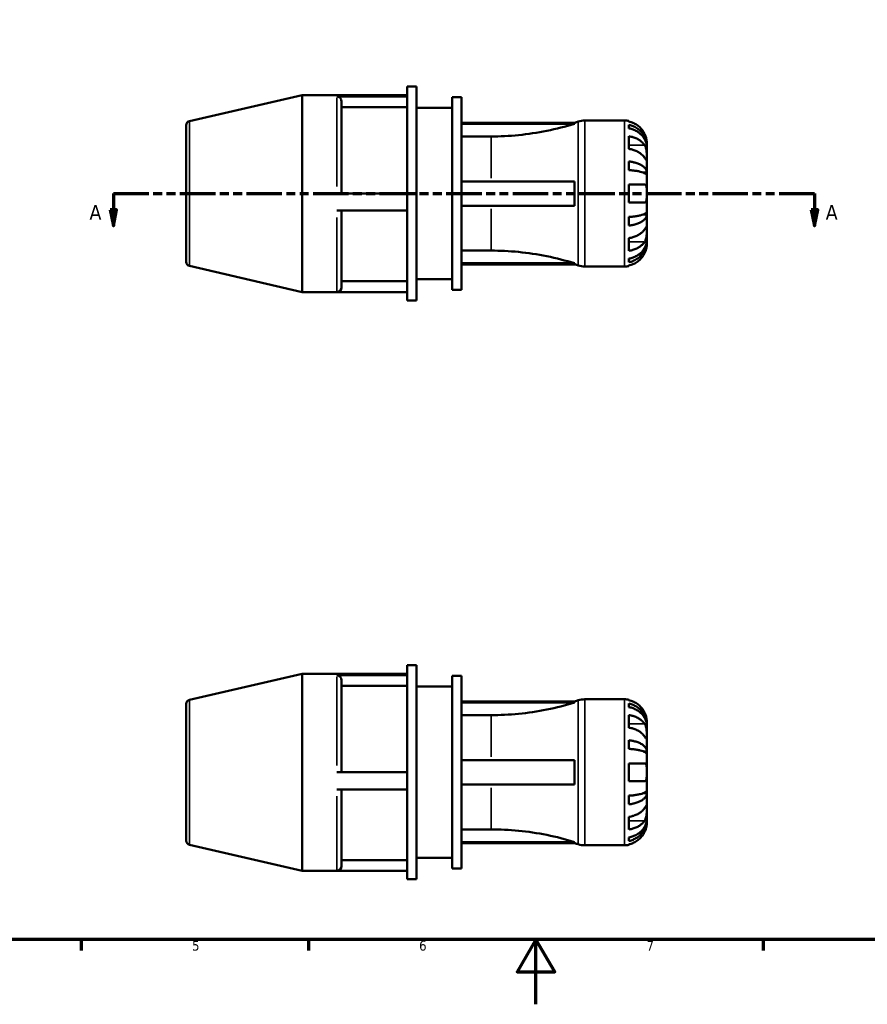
# Model space of a CAD drawing. Header units: millimetres. Extents: x 0 to 906, y 0 to 594.
# Tile 2 of 5: x 261 to 523, y 0 to 304. Entities that reach past the tile are written whole.
import ezdxf

# ---------------------------------------------------------------- set-up
doc = ezdxf.new("R2010")
doc.units = ezdxf.units.MM
doc.linetypes.add('DOUBLE_DASH_CHAIN', pattern=[1.2403, 0.6614, -0.0827, 0.1654, -0.0827, 0.1654, -0.0827])
for name, color, linetype, lineweight in [('Border (ANSI)', 7, 'Continuous', 70), ('Section Line (ANSI)', 7, 'DOUBLE_DASH_CHAIN', 70), ('Visible (ANSI)', 7, 'Continuous', 50), ('Visible Narrow (ANSI)', 7, 'Continuous', 35)]:
    doc.layers.add(name, color=color, linetype=linetype, lineweight=lineweight)
doc.styles.add('Label Text (ANSI)', font='tahoma.ttf')
doc.styles.add('Note Text (ANSI)', font='tahoma.ttf')

# ---------------------------------------------------------------- blocks, each defined once
blk = doc.blocks.new('Borders Default Border')
at = {"layer": 'Border (ANSI)'}
for p, q in [((280.33, 20), (280.33, 16.55)), ((350.42, 20), (350.42, 16.55)), ((490.58, 20), (490.58, 16.55))]:
    blk.add_line(p, q, dxfattribs=at)
at = {"layer": 'Border (ANSI)', "flags": 128}
for points in [[(20, 20), (20, 574), (821, 574), (821, 20), (20, 20)], [(420.5, 0), (420.5, 20), (414.73, 10), (426.27, 10), (420.5, 20)]]:
    blk.add_lwpolyline(points, dxfattribs=at)
at = {"layer": 'Border (ANSI)', "color": 230, "true_color": 0xff0080, "char_height": 3.05, "attachment_point": 7, "style": 'Note Text (ANSI)'}
for s, insert in [('5', (314.48, 16.49)), ('6', (384.49, 16.49)), ('7', (454.6, 16.55))]:
    blk.add_mtext(s, dxfattribs=dict(at, insert=insert))
blk = doc.blocks.new('2dTransSection0')
at = {"layer": 'Section Line (ANSI)', "linetype": 'DOUBLE_DASH_CHAIN', "ltscale": 16.546816}
blk.add_line((290.21, 249.93), (506.36, 249.93), dxfattribs=at)
at = {"layer": 'Section Line (ANSI)', "linetype": 'Continuous'}
for p, q in [((290.21, 249.93), (301.13, 249.93)), ((290.21, 249.93), (290.21, 244.93)), ((495.44, 249.93), (506.36, 249.93)), ((506.36, 249.93), (506.36, 244.93)), ((289.21, 244.93), (290.21, 239.93)), ((291.21, 244.93), (289.21, 244.93)), ((290.21, 244.93), (290.21, 239.93)), ((290.21, 239.93), (291.21, 244.93)), ((505.36, 244.93), (506.36, 239.93)), ((507.36, 244.93), (505.36, 244.93)), ((506.36, 244.93), (506.36, 239.93)), ((506.36, 239.93), (507.36, 244.93))]:
    blk.add_line(p, q, dxfattribs=at)
at = {"layer": 'Section Line (ANSI)', "linetype": 'Continuous', "flags": 128}
for points in [[(289.21, 244.93), (290.21, 239.93), (291.21, 244.93), (289.21, 244.93)], [(505.36, 244.93), (506.36, 239.93), (507.36, 244.93), (505.36, 244.93)]]:
    blk.add_lwpolyline(points, dxfattribs=at)
at = {"layer": 'Section Line (ANSI)'}
for points in [[(289.21, 244.93), (290.21, 239.93), (291.21, 244.93), (289.21, 244.93)], [(505.36, 244.93), (506.36, 239.93), (507.36, 244.93), (505.36, 244.93)]]:
    blk.add_solid(points, dxfattribs=at)
at = {"layer": 'Section Line (ANSI)', "char_height": 4.57, "attachment_point": 7, "style": 'Label Text (ANSI)'}
for insert in [(282.85, 241.86), (509.83, 241.86)]:
    blk.add_mtext('A', dxfattribs=dict(at, insert=insert))

msp = doc.modelspace()

# ---------------------------------------------------------------- linework, layer by layer
at = {"layer": 'Visible (ANSI)'}
for p, q in [((380.796, 216.9274), (380.796, 282.9274)), ((380.796, 282.9274), (383.6676, 282.9274)), ((383.6676, 216.9274), (383.6676, 282.9274)), ((313.6364, 272.246), (348.4676, 280.2874)), ((348.4676, 219.5674), (348.4676, 280.2874)), ((348.4676, 280.2874), (359.0903, 280.2874)), ((380.796, 280.2874), (359.0903, 280.2874)), ((359.0903, 279.8261), (380.796, 279.8261)), ((394.6676, 220.2274), (394.6676, 279.6274)), ((394.6676, 279.6274), (397.5392, 279.6274)), ((397.5392, 220.2274), (397.5392, 279.6274)), ((360.5103, 278.4277), (360.5103, 249.9274)), ((380.796, 276.5763), (360.5103, 276.5763)), ((383.6676, 276.3274), (394.6676, 276.3274)), ((312.6676, 228.8267), (312.6676, 271.028)), ((397.5392, 271.7674), (432.4343, 271.7674)), ((397.5392, 271.443), (432.4343, 271.443)), ((432.4343, 271.443), (432.4343, 271.7674)), ((435.5547, 272.4274), (447.7926, 272.4274)), ((449.1676, 272.2885), (449.1676, 272.1187)), ((449.1676, 271.0949), (449.1676, 269.9918)), ((406.6676, 267.5324), (397.5392, 267.5324)), ((449.1676, 267.5636), (449.1676, 263.6745)), ((454.6676, 264.5469), (454.6534, 264.5469)), ((454.6676, 264.5469), (454.6676, 265.5524)), ((454.6676, 264.1643), (454.6676, 264.5469)), ((454.6676, 260.9759), (454.6676, 264.1643)), ((449.1676, 259.7984), (449.1676, 257.1352)), ((454.6676, 256.3657), (454.6676, 260.9759)), ((454.6676, 256.3657), (453.6044, 256.3657)), ((454.6676, 255.4418), (454.6676, 256.3657)), ((454.6676, 249.9274), (454.6676, 255.4418)), ((397.5392, 253.6774), (432.4343, 253.6774)), ((432.4343, 246.1774), (432.4343, 253.6774)), ((449.1676, 252.6774), (449.1676, 247.1774)), ((380.796, 249.9274), (359.0903, 249.9274)), ((454.6676, 244.4129), (454.6676, 249.9274)), ((397.5392, 246.1774), (432.4343, 246.1774)), ((359.0903, 244.6554), (380.796, 244.6554)), ((360.5103, 244.6554), (360.5103, 220.9874)), ((454.6676, 243.4891), (453.6044, 243.4891)), ((454.6676, 243.4891), (454.6676, 244.4129)), ((454.6676, 238.8788), (454.6676, 243.4891)), ((449.1676, 242.7195), (449.1676, 240.0564)), ((454.6676, 235.6905), (454.6676, 238.8788)), ((449.1676, 236.1803), (449.1676, 232.2912)), ((454.6676, 235.3078), (454.6534, 235.3078)), ((454.6676, 235.3078), (454.6676, 235.6905)), ((454.6676, 234.3024), (454.6676, 235.3078)), ((397.5392, 232.3223), (406.6676, 232.3223)), ((397.5392, 228.4117), (432.4343, 228.4117)), ((397.5392, 228.0874), (432.4343, 228.0874)), ((432.4343, 228.0874), (432.4343, 228.4117)), ((449.1676, 229.8629), (449.1676, 228.7598)), ((449.1676, 227.736), (449.1676, 227.5663)), ((313.6364, 227.6088), (348.4676, 219.5674)), ((435.5547, 227.4274), (447.7926, 227.4274)), ((380.796, 222.8674), (360.5103, 222.8674)), ((383.6676, 223.5274), (394.6676, 223.5274)), ((348.4676, 219.5674), (359.0903, 219.5674)), ((380.796, 219.5674), (359.0903, 219.5674)), ((394.6676, 220.2274), (397.5392, 220.2274)), ((380.796, 216.9274), (383.6676, 216.9274)), ((380.796, 38.5288), (380.796, 104.5288)), ((380.796, 104.5288), (383.6676, 104.5288)), ((383.6676, 38.5288), (383.6676, 104.5288)), ((313.6364, 93.8474), (348.4676, 101.8888)), ((348.4676, 41.1688), (348.4676, 101.8888)), ((348.4676, 101.8888), (359.0903, 101.8888)), ((380.796, 101.8888), (359.0903, 101.8888)), ((359.0903, 101.4276), (380.796, 101.4276)), ((394.6676, 41.8288), (394.6676, 101.2288)), ((394.6676, 101.2288), (397.5392, 101.2288)), ((397.5392, 41.8288), (397.5392, 101.2288)), ((360.5103, 100.0291), (360.5103, 71.5288)), ((380.796, 98.1777), (360.5103, 98.1777)), ((383.6676, 97.9288), (394.6676, 97.9288)), ((312.6676, 50.4282), (312.6676, 92.6294)), ((397.5392, 93.3688), (432.4343, 93.3688)), ((397.5392, 93.0444), (432.4343, 93.0444)), ((432.4343, 93.0444), (432.4343, 93.3688)), ((435.5547, 94.0288), (447.7926, 94.0288)), ((449.1676, 93.8899), (449.1676, 93.7201)), ((449.1676, 92.6963), (449.1676, 91.5932)), ((406.6676, 89.1338), (397.5392, 89.1338)), ((449.1676, 89.165), (449.1676, 85.2759)), ((454.6676, 86.1484), (454.6534, 86.1484)), ((454.6676, 86.1484), (454.6676, 87.1538)), ((454.6676, 85.7657), (454.6676, 86.1484)), ((454.6676, 82.5773), (454.6676, 85.7657)), ((454.6676, 77.9671), (454.6676, 82.5773)), ((449.1676, 81.3998), (449.1676, 78.7366)), ((454.6676, 77.9671), (453.6044, 77.9671)), ((454.6676, 77.0432), (454.6676, 77.9671)), ((454.6676, 71.5288), (454.6676, 77.0432)), ((397.5392, 75.2788), (432.4343, 75.2788)), ((432.4343, 67.7788), (432.4343, 75.2788)), ((449.1676, 74.2788), (449.1676, 68.7788)), ((380.796, 71.5288), (359.0903, 71.5288)), ((454.6676, 66.0144), (454.6676, 71.5288)), ((397.5392, 67.7788), (432.4343, 67.7788)), ((359.0903, 66.2568), (380.796, 66.2568)), ((360.5103, 66.2568), (360.5103, 42.5888)), ((449.1676, 64.3209), (449.1676, 61.6578)), ((454.6676, 65.0905), (453.6044, 65.0905)), ((454.6676, 65.0905), (454.6676, 66.0144)), ((454.6676, 60.4802), (454.6676, 65.0905)), ((449.1676, 57.7817), (449.1676, 53.8926)), ((454.6676, 57.2919), (454.6676, 60.4802)), ((454.6676, 56.9092), (454.6534, 56.9092)), ((454.6676, 56.9092), (454.6676, 57.2919)), ((454.6676, 55.9038), (454.6676, 56.9092)), ((397.5392, 53.9237), (406.6676, 53.9237)), ((313.6364, 49.2102), (348.4676, 41.1688)), ((397.5392, 50.0131), (432.4343, 50.0131)), ((397.5392, 49.6888), (432.4343, 49.6888)), ((432.4343, 49.6888), (432.4343, 50.0131)), ((435.5547, 49.0288), (447.7926, 49.0288)), ((449.1676, 51.4643), (449.1676, 50.3612)), ((449.1676, 49.3374), (449.1676, 49.1677)), ((380.796, 44.4688), (360.5103, 44.4688)), ((383.6676, 45.1288), (394.6676, 45.1288)), ((348.4676, 41.1688), (359.0903, 41.1688)), ((380.796, 41.1688), (359.0903, 41.1688)), ((394.6676, 41.8288), (397.5392, 41.8288)), ((380.796, 38.5288), (383.6676, 38.5288))]:
    msp.add_line(p, q, dxfattribs=at)
for centre, radius, start, end in [((313.9176, 271.028), 1.25, 103, 180), ((406.6676, 356.2958), 88.3684, 286.952748, 287.708603), ((435.5547, 265.8274), 6.6, 90, 107.708603), ((447.7926, 265.5524), 6.875, 78.463041, 90), ((313.9176, 228.8267), 1.25, 180, 257), ((406.6676, 143.559), 88.3684, 72.291397, 73.047252), ((435.5547, 234.0274), 6.6, 252.291397, 270), ((447.7926, 234.3024), 6.875, 270, 281.536959), ((359.0903, 220.9874), 1.42, 270, 0), ((313.9176, 92.6294), 1.25, 103, 180), ((406.6676, 177.8972), 88.3684, 286.952748, 287.708603), ((435.5547, 87.4288), 6.6, 90, 107.708603), ((447.7926, 87.1538), 6.875, 78.463041, 90), ((313.9176, 50.4282), 1.25, 180, 257), ((406.6676, -34.8396), 88.3684, 72.291397, 73.047252), ((435.5547, 55.6288), 6.6, 252.291397, 270), ((447.7926, 55.9038), 6.875, 270, 281.536959), ((359.0903, 42.5888), 1.42, 270, 0)]:
    msp.add_arc(centre, radius, start, end, dxfattribs=at)
for centre in [(359.0903, 278.4277), (359.0903, 100.0291)]:
    msp.add_ellipse(centre, major_axis=(1.42, 0), ratio=0.98480775, start_param=0, end_param=1.57079633, dxfattribs=at)
for points, knots in [([(432.4343, 271.443), (432.4258, 271.4404), (432.4173, 271.4377), (429.6337, 270.5774), (426.7577, 269.8407), (420.9468, 268.6672), (418.0106, 268.2302), (412.2304, 267.6628), (409.3863, 267.5324), (406.6676, 267.5324)], [23.7436775, 23.7436775, 23.7436775, 23.7436775, 23.74618327, 23.74618327, 24.56179531, 24.56179531, 25.37740736, 25.37740736, 26.1930194, 26.1930194, 26.1930194, 26.1930194]), ([(454.0003, 268.3024), (453.8604, 268.5995), (453.6922, 268.9006), (453.2442, 269.5752), (452.945, 269.9359), (452.3441, 270.5397), (451.9873, 270.8389), (451.2187, 271.355), (450.8068, 271.5719), (450.0352, 271.8928), (449.6066, 272.0284), (449.1676, 272.1187)], [3.379862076, 3.379862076, 3.379862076, 3.379862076, 3.474437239, 3.474437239, 3.602650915, 3.602650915, 3.730018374, 3.730018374, 3.857385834, 3.857385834, 3.980705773, 3.980705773, 3.980705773, 3.980705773]), ([(449.1676, 271.0949), (449.6085, 271.0076), (450.0391, 270.8761), (450.8123, 270.5656), (451.2243, 270.3561), (451.9933, 269.8577), (452.3503, 269.5688), (452.9506, 268.9865), (453.2491, 268.6395), (453.7637, 267.8921), (453.9798, 267.4919), (454.3054, 266.7292), (454.4446, 266.2964), (454.6257, 265.4119), (454.6676, 264.9604), (454.6676, 264.5469)], [0.130431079, 0.130431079, 0.130431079, 0.130431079, 0.254250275, 0.254250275, 0.381556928, 0.381556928, 0.508863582, 0.508863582, 0.636482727, 0.636482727, 0.764101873, 0.764101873, 0.892211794, 0.892211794, 1.020321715, 1.020321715, 1.020321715, 1.020321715]), ([(454.6676, 264.1643), (454.6676, 264.5322), (454.6257, 264.9341), (454.4446, 265.7212), (454.3054, 266.1064), (453.9798, 266.7852), (453.7637, 267.1414), (453.2491, 267.8065), (452.9506, 268.1154), (452.3503, 268.6336), (451.9933, 268.8907), (451.2243, 269.3343), (450.8123, 269.5207), (450.0391, 269.7971), (449.6085, 269.9141), (449.1676, 269.9918)], [3.066309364, 3.066309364, 3.066309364, 3.066309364, 3.194419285, 3.194419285, 3.322529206, 3.322529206, 3.450148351, 3.450148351, 3.577767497, 3.577767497, 3.70507415, 3.70507415, 3.832380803, 3.832380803, 3.956199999, 3.956199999, 3.956199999, 3.956199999]), ([(449.1676, 267.5636), (449.6066, 267.4997), (450.0352, 267.4038), (450.8068, 267.1769), (451.2187, 267.0235), (451.9873, 266.6586), (452.3441, 266.447), (452.945, 266.0201), (453.2442, 265.765), (453.6922, 265.288), (453.8604, 265.0751), (454.0003, 264.865)], [0.130436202, 0.130436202, 0.130436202, 0.130436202, 0.253756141, 0.253756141, 0.381123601, 0.381123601, 0.508491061, 0.508491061, 0.636704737, 0.636704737, 0.7312799, 0.7312799, 0.7312799, 0.7312799]), ([(454.6676, 265.5524), (454.6676, 265.5524), (454.6678, 265.5779), (454.6662, 265.6832), (454.6642, 265.7669), (454.6467, 266.0443), (454.6246, 266.2692), (454.542, 266.7251), (454.4959, 266.9295), (454.3899, 267.3057), (454.3371, 267.4704), (454.215, 267.8084), (454.1456, 267.9805), (454.0471, 268.2016), (454.024, 268.2521), (454.0003, 268.3024)], [-1.90924489, -1.90924489, -1.90924489, -1.90924489, -1.844361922, -1.844361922, -1.773906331, -1.773906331, -1.667194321, -1.667194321, -1.592931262, -1.592931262, -1.537778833, -1.537778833, -1.481036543, -1.481036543, -1.464133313, -1.464133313, -1.464133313, -1.464133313]), ([(454.0003, 264.865), (454.0444, 264.7987), (454.0867, 264.7285), (454.2009, 264.5182), (454.2674, 264.3699), (454.387, 264.0437), (454.4388, 263.8666), (454.5414, 263.422), (454.5826, 263.1514), (454.6448, 262.5337), (454.6576, 262.1933), (454.669, 261.5384), (454.6676, 261.233), (454.6676, 260.9759)], [-0.443071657, -0.443071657, -0.443071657, -0.443071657, -0.411970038, -0.411970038, -0.354958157, -0.354958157, -0.295544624, -0.295544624, -0.212762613, -0.212762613, -0.109073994, -0.109073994, 0, 0, 0, 0]), ([(454.0003, 260.9759), (453.8604, 261.186), (453.6922, 261.3989), (453.2442, 261.8759), (452.945, 262.131), (452.3441, 262.558), (451.9873, 262.7695), (451.2187, 263.1344), (450.8068, 263.2878), (450.0352, 263.5147), (449.6066, 263.6106), (449.1676, 263.6745)], [3.379862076, 3.379862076, 3.379862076, 3.379862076, 3.474437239, 3.474437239, 3.602650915, 3.602650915, 3.730018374, 3.730018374, 3.857385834, 3.857385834, 3.980705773, 3.980705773, 3.980705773, 3.980705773]), ([(449.1676, 259.7984), (449.6085, 259.7526), (450.0391, 259.6836), (450.8123, 259.5209), (451.2243, 259.4111), (451.9933, 259.1498), (452.3503, 258.9983), (452.9506, 258.6931), (453.2491, 258.5111), (453.7637, 258.1194), (453.9798, 257.9095), (454.3054, 257.5097), (454.4446, 257.2828), (454.6257, 256.8191), (454.6676, 256.5824), (454.6676, 256.3657)], [0.130431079, 0.130431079, 0.130431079, 0.130431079, 0.254250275, 0.254250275, 0.381556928, 0.381556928, 0.508863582, 0.508863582, 0.636482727, 0.636482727, 0.764101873, 0.764101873, 0.892211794, 0.892211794, 1.020321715, 1.020321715, 1.020321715, 1.020321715]), ([(454.6676, 260.9759), (454.6676, 260.8352), (454.6677, 260.7101), (454.6666, 260.4885), (454.6652, 260.3952), (454.6534, 260.2265), (454.6396, 260.1747), (454.5811, 260.167), (454.5385, 260.206), (454.4332, 260.3388), (454.3811, 260.4117), (454.2604, 260.5867), (454.193, 260.6871), (454.0806, 260.8553), (454.0413, 260.9144), (454.0003, 260.9759)], [0, 0, 0, 0, 0.059721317, 0.059721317, 0.123531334, 0.123531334, 0.212973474, 0.212973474, 0.297474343, 0.297474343, 0.356478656, 0.356478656, 0.413755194, 0.413755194, 0.442639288, 0.442639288, 0.442639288, 0.442639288]), ([(454.6676, 255.4418), (454.6676, 255.5487), (454.6257, 255.6655), (454.4446, 255.8942), (454.3054, 256.0062), (453.9798, 256.2034), (453.7637, 256.3069), (453.2491, 256.5002), (452.9506, 256.59), (452.3503, 256.7405), (451.9933, 256.8153), (451.2243, 256.9442), (450.8123, 256.9983), (450.0391, 257.0786), (449.6085, 257.1126), (449.1676, 257.1352)], [3.066309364, 3.066309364, 3.066309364, 3.066309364, 3.194419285, 3.194419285, 3.322529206, 3.322529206, 3.450148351, 3.450148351, 3.577767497, 3.577767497, 3.70507415, 3.70507415, 3.832380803, 3.832380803, 3.956199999, 3.956199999, 3.956199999, 3.956199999]), ([(449.1676, 252.6774), (449.6066, 252.6774), (450.0352, 252.6774), (450.8068, 252.6774), (451.2187, 252.6774), (451.9873, 252.6774), (452.3441, 252.6774), (452.945, 252.6774), (453.2442, 252.6774), (453.6922, 252.6774), (453.8604, 252.6774), (454.0003, 252.6774)], [0.130436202, 0.130436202, 0.130436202, 0.130436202, 0.253756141, 0.253756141, 0.381123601, 0.381123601, 0.508491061, 0.508491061, 0.636704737, 0.636704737, 0.7312799, 0.7312799, 0.7312799, 0.7312799]), ([(454.0003, 252.6774), (454.0504, 252.6774), (454.098, 252.6712), (454.2118, 252.6391), (454.274, 252.6046), (454.3881, 252.4997), (454.4384, 252.4273), (454.5411, 252.2053), (454.5827, 252.0381), (454.6449, 251.5923), (454.6576, 251.3029), (454.669, 250.6502), (454.6676, 250.2904), (454.6676, 249.9274)], [-0.440325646, -0.440325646, -0.440325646, -0.440325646, -0.4055486, -0.4055486, -0.352381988, -0.352381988, -0.295104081, -0.295104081, -0.211907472, -0.211907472, -0.108920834, -0.108920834, 0, 0, 0, 0]), ([(454.6676, 249.9274), (454.6676, 249.7111), (454.6678, 249.4956), (454.6662, 249.057), (454.6642, 248.8371), (454.6467, 248.3183), (454.6246, 248.0428), (454.542, 247.6615), (454.4959, 247.5327), (454.3899, 247.3582), (454.3371, 247.3006), (454.215, 247.2163), (454.1456, 247.191), (454.0471, 247.1787), (454.024, 247.1774), (454.0003, 247.1774)], [-1.90924489, -1.90924489, -1.90924489, -1.90924489, -1.844361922, -1.844361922, -1.773906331, -1.773906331, -1.667194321, -1.667194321, -1.592931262, -1.592931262, -1.537778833, -1.537778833, -1.481036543, -1.481036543, -1.464133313, -1.464133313, -1.464133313, -1.464133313]), ([(454.0003, 247.1774), (453.8604, 247.1774), (453.6922, 247.1774), (453.2442, 247.1774), (452.945, 247.1774), (452.3441, 247.1774), (451.9873, 247.1774), (451.2187, 247.1774), (450.8068, 247.1774), (450.0352, 247.1774), (449.6066, 247.1774), (449.1676, 247.1774)], [3.379862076, 3.379862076, 3.379862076, 3.379862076, 3.474437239, 3.474437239, 3.602650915, 3.602650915, 3.730018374, 3.730018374, 3.857385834, 3.857385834, 3.980705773, 3.980705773, 3.980705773, 3.980705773]), ([(449.1676, 242.7195), (449.6085, 242.7421), (450.0391, 242.7761), (450.8123, 242.8564), (451.2243, 242.9106), (451.9933, 243.0395), (452.3503, 243.1142), (452.9506, 243.2648), (453.2491, 243.3545), (453.7637, 243.5478), (453.9798, 243.6513), (454.3054, 243.8486), (454.4446, 243.9605), (454.6257, 244.1892), (454.6676, 244.306), (454.6676, 244.4129)], [0.130431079, 0.130431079, 0.130431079, 0.130431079, 0.254250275, 0.254250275, 0.381556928, 0.381556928, 0.508863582, 0.508863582, 0.636482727, 0.636482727, 0.764101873, 0.764101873, 0.892211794, 0.892211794, 1.020321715, 1.020321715, 1.020321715, 1.020321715]), ([(454.6676, 243.4891), (454.6676, 243.2723), (454.6257, 243.0356), (454.4446, 242.572), (454.3054, 242.345), (453.9798, 241.9452), (453.7637, 241.7354), (453.2491, 241.3436), (452.9506, 241.1617), (452.3503, 240.8564), (451.9933, 240.705), (451.2243, 240.4437), (450.8123, 240.3339), (450.0391, 240.1711), (449.6085, 240.1022), (449.1676, 240.0564)], [3.066309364, 3.066309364, 3.066309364, 3.066309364, 3.194419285, 3.194419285, 3.322529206, 3.322529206, 3.450148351, 3.450148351, 3.577767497, 3.577767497, 3.70507415, 3.70507415, 3.832380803, 3.832380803, 3.956199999, 3.956199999, 3.956199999, 3.956199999]), ([(449.1676, 236.1803), (449.6066, 236.2441), (450.0352, 236.34), (450.8068, 236.5669), (451.2187, 236.7203), (451.9873, 237.0852), (452.3441, 237.2968), (452.945, 237.7238), (453.2442, 237.9788), (453.6922, 238.4558), (453.8604, 238.6687), (454.0003, 238.8788)], [0.130436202, 0.130436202, 0.130436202, 0.130436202, 0.253756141, 0.253756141, 0.381123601, 0.381123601, 0.508491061, 0.508491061, 0.636704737, 0.636704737, 0.7312799, 0.7312799, 0.7312799, 0.7312799]), ([(454.0003, 238.8788), (454.0444, 238.9451), (454.0867, 239.0086), (454.2009, 239.1794), (454.2674, 239.2783), (454.387, 239.4515), (454.4388, 239.5236), (454.5414, 239.6516), (454.5826, 239.6883), (454.6448, 239.6785), (454.6576, 239.6088), (454.669, 239.3393), (454.6676, 239.1359), (454.6676, 238.8788)], [-0.443071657, -0.443071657, -0.443071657, -0.443071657, -0.411970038, -0.411970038, -0.354958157, -0.354958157, -0.295544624, -0.295544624, -0.212762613, -0.212762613, -0.109073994, -0.109073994, 0, 0, 0, 0]), ([(454.6676, 238.8788), (454.6676, 238.7381), (454.6677, 238.5824), (454.6666, 238.2355), (454.6652, 238.0436), (454.6534, 237.562), (454.6396, 237.2673), (454.5811, 236.6909), (454.5385, 236.4149), (454.4332, 235.9676), (454.3811, 235.7925), (454.2604, 235.4683), (454.193, 235.3202), (454.0806, 235.1162), (454.0413, 235.0513), (454.0003, 234.9897)], [0, 0, 0, 0, 0.059721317, 0.059721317, 0.123531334, 0.123531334, 0.212973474, 0.212973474, 0.297474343, 0.297474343, 0.356478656, 0.356478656, 0.413755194, 0.413755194, 0.442639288, 0.442639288, 0.442639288, 0.442639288]), ([(449.1676, 229.8629), (449.6085, 229.9407), (450.0391, 230.0577), (450.8123, 230.3341), (451.2243, 230.5205), (451.9933, 230.964), (452.3503, 231.2212), (452.9506, 231.7393), (453.2491, 232.0482), (453.7637, 232.7133), (453.9798, 233.0695), (454.3054, 233.7483), (454.4446, 234.1335), (454.6257, 234.9207), (454.6676, 235.3225), (454.6676, 235.6905)], [0.130431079, 0.130431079, 0.130431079, 0.130431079, 0.254250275, 0.254250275, 0.381556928, 0.381556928, 0.508863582, 0.508863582, 0.636482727, 0.636482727, 0.764101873, 0.764101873, 0.892211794, 0.892211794, 1.020321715, 1.020321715, 1.020321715, 1.020321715]), ([(454.6676, 235.3078), (454.6676, 234.8944), (454.6257, 234.4428), (454.4446, 233.5584), (454.3054, 233.1255), (453.9798, 232.3628), (453.7637, 231.9626), (453.2491, 231.2153), (452.9506, 230.8682), (452.3503, 230.2859), (451.9933, 229.997), (451.2243, 229.4986), (450.8123, 229.2892), (450.0391, 228.9787), (449.6085, 228.8472), (449.1676, 228.7598)], [3.066309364, 3.066309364, 3.066309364, 3.066309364, 3.194419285, 3.194419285, 3.322529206, 3.322529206, 3.450148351, 3.450148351, 3.577767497, 3.577767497, 3.70507415, 3.70507415, 3.832380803, 3.832380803, 3.956199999, 3.956199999, 3.956199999, 3.956199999]), ([(454.0003, 234.9897), (453.8604, 234.7796), (453.6922, 234.5667), (453.2442, 234.0897), (452.945, 233.8347), (452.3441, 233.4077), (451.9873, 233.1962), (451.2187, 232.8312), (450.8068, 232.6778), (450.0352, 232.4509), (449.6066, 232.355), (449.1676, 232.2912)], [3.379862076, 3.379862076, 3.379862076, 3.379862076, 3.474437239, 3.474437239, 3.602650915, 3.602650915, 3.730018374, 3.730018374, 3.857385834, 3.857385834, 3.980705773, 3.980705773, 3.980705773, 3.980705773]), ([(454.0003, 231.5524), (454.0009, 231.5537), (454.0015, 231.555), (454.0697, 231.7001), (454.133, 231.8457), (454.2425, 232.1209), (454.2898, 232.2498), (454.3851, 232.534), (454.4307, 232.6875), (454.5369, 233.0942), (454.5823, 233.3318), (454.6452, 233.772), (454.6577, 233.9598), (454.669, 234.2302), (454.6676, 234.3024), (454.6676, 234.3024)], [-0.445583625, -0.445583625, -0.445583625, -0.445583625, -0.445141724, -0.445141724, -0.39685363, -0.39685363, -0.35426056, -0.35426056, -0.302154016, -0.302154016, -0.211658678, -0.211658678, -0.109155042, -0.109155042, 0, 0, 0, 0]), ([(406.6676, 232.3223), (409.3863, 232.3223), (412.2304, 232.1919), (418.0106, 231.6246), (420.9468, 231.1876), (426.7577, 230.0141), (429.6337, 229.2774), (432.4173, 228.417), (432.4258, 228.4144), (432.4343, 228.4117)], [26.1930194, 26.1930194, 26.1930194, 26.1930194, 27.00863144, 27.00863144, 27.82424349, 27.82424349, 28.63985553, 28.63985553, 28.6423613, 28.6423613, 28.6423613, 28.6423613]), ([(449.1676, 227.736), (449.6066, 227.8263), (450.0352, 227.9619), (450.8068, 228.2828), (451.2187, 228.4998), (451.9873, 229.0159), (452.3441, 229.315), (452.945, 229.9189), (453.2442, 230.2796), (453.6922, 230.9542), (453.8604, 231.2552), (454.0003, 231.5524)], [0.130436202, 0.130436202, 0.130436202, 0.130436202, 0.253756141, 0.253756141, 0.381123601, 0.381123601, 0.508491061, 0.508491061, 0.636704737, 0.636704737, 0.7312799, 0.7312799, 0.7312799, 0.7312799]), ([(432.4343, 93.0444), (432.4258, 93.0418), (432.4173, 93.0392), (429.6337, 92.1788), (426.7577, 91.4421), (420.9468, 90.2686), (418.0106, 89.8316), (412.2304, 89.2642), (409.3863, 89.1338), (406.6676, 89.1338)], [23.7436775, 23.7436775, 23.7436775, 23.7436775, 23.74618327, 23.74618327, 24.56179531, 24.56179531, 25.37740736, 25.37740736, 26.1930194, 26.1930194, 26.1930194, 26.1930194]), ([(454.0003, 89.9038), (453.8604, 90.2009), (453.6922, 90.502), (453.2442, 91.1766), (452.945, 91.5373), (452.3441, 92.1411), (451.9873, 92.4403), (451.2187, 92.9564), (450.8068, 93.1733), (450.0352, 93.4942), (449.6066, 93.6298), (449.1676, 93.7201)], [3.379862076, 3.379862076, 3.379862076, 3.379862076, 3.474437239, 3.474437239, 3.602650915, 3.602650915, 3.730018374, 3.730018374, 3.857385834, 3.857385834, 3.980705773, 3.980705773, 3.980705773, 3.980705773]), ([(449.1676, 92.6963), (449.6085, 92.609), (450.0391, 92.4775), (450.8123, 92.167), (451.2243, 91.9575), (451.9933, 91.4591), (452.3503, 91.1702), (452.9506, 90.588), (453.2491, 90.2409), (453.7637, 89.4936), (453.9798, 89.0933), (454.3054, 88.3306), (454.4446, 87.8978), (454.6257, 87.0133), (454.6676, 86.5618), (454.6676, 86.1484)], [0.130431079, 0.130431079, 0.130431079, 0.130431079, 0.254250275, 0.254250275, 0.381556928, 0.381556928, 0.508863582, 0.508863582, 0.636482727, 0.636482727, 0.764101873, 0.764101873, 0.892211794, 0.892211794, 1.020321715, 1.020321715, 1.020321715, 1.020321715]), ([(454.6676, 85.7657), (454.6676, 86.1336), (454.6257, 86.5355), (454.4446, 87.3226), (454.3054, 87.7079), (453.9798, 88.3866), (453.7637, 88.7428), (453.2491, 89.4079), (452.9506, 89.7168), (452.3503, 90.235), (451.9933, 90.4922), (451.2243, 90.9357), (450.8123, 91.1221), (450.0391, 91.3985), (449.6085, 91.5155), (449.1676, 91.5932)], [3.066309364, 3.066309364, 3.066309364, 3.066309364, 3.194419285, 3.194419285, 3.322529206, 3.322529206, 3.450148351, 3.450148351, 3.577767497, 3.577767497, 3.70507415, 3.70507415, 3.832380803, 3.832380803, 3.956199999, 3.956199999, 3.956199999, 3.956199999]), ([(449.1676, 89.165), (449.6066, 89.1011), (450.0352, 89.0052), (450.8068, 88.7783), (451.2187, 88.6249), (451.9873, 88.26), (452.3441, 88.0485), (452.945, 87.6215), (453.2442, 87.3664), (453.6922, 86.8894), (453.8604, 86.6765), (454.0003, 86.4664)], [0.130436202, 0.130436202, 0.130436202, 0.130436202, 0.253756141, 0.253756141, 0.381123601, 0.381123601, 0.508491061, 0.508491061, 0.636704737, 0.636704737, 0.7312799, 0.7312799, 0.7312799, 0.7312799]), ([(454.6676, 87.1538), (454.6676, 87.1538), (454.6678, 87.1793), (454.6662, 87.2846), (454.6642, 87.3683), (454.6467, 87.6457), (454.6246, 87.8706), (454.542, 88.3265), (454.4959, 88.5309), (454.3899, 88.9071), (454.3371, 89.0718), (454.215, 89.4099), (454.1456, 89.5819), (454.0471, 89.803), (454.024, 89.8535), (454.0003, 89.9038)], [-1.90924489, -1.90924489, -1.90924489, -1.90924489, -1.844361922, -1.844361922, -1.773906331, -1.773906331, -1.667194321, -1.667194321, -1.592931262, -1.592931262, -1.537778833, -1.537778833, -1.481036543, -1.481036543, -1.464133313, -1.464133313, -1.464133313, -1.464133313]), ([(454.0003, 82.5773), (453.8604, 82.7875), (453.6922, 83.0003), (453.2442, 83.4773), (452.945, 83.7324), (452.3441, 84.1594), (451.9873, 84.3709), (451.2187, 84.7359), (450.8068, 84.8893), (450.0352, 85.1161), (449.6066, 85.2121), (449.1676, 85.2759)], [3.379862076, 3.379862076, 3.379862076, 3.379862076, 3.474437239, 3.474437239, 3.602650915, 3.602650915, 3.730018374, 3.730018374, 3.857385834, 3.857385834, 3.980705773, 3.980705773, 3.980705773, 3.980705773]), ([(454.0003, 86.4664), (454.0444, 86.4001), (454.0867, 86.3299), (454.2009, 86.1196), (454.2674, 85.9713), (454.387, 85.6451), (454.4388, 85.468), (454.5414, 85.0234), (454.5826, 84.7528), (454.6448, 84.1351), (454.6576, 83.7947), (454.669, 83.1398), (454.6676, 82.8344), (454.6676, 82.5773)], [-0.443071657, -0.443071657, -0.443071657, -0.443071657, -0.411970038, -0.411970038, -0.354958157, -0.354958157, -0.295544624, -0.295544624, -0.212762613, -0.212762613, -0.109073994, -0.109073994, 0, 0, 0, 0]), ([(454.6676, 82.5773), (454.6676, 82.4366), (454.6677, 82.3115), (454.6666, 82.0899), (454.6652, 81.9966), (454.6534, 81.8279), (454.6396, 81.7761), (454.5811, 81.7684), (454.5385, 81.8074), (454.4332, 81.9402), (454.3811, 82.0131), (454.2604, 82.1882), (454.193, 82.2885), (454.0806, 82.4567), (454.0413, 82.5158), (454.0003, 82.5773)], [0, 0, 0, 0, 0.059721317, 0.059721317, 0.123531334, 0.123531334, 0.212973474, 0.212973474, 0.297474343, 0.297474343, 0.356478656, 0.356478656, 0.413755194, 0.413755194, 0.442639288, 0.442639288, 0.442639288, 0.442639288]), ([(449.1676, 81.3998), (449.6085, 81.354), (450.0391, 81.2851), (450.8123, 81.1223), (451.2243, 81.0125), (451.9933, 80.7512), (452.3503, 80.5997), (452.9506, 80.2945), (453.2491, 80.1125), (453.7637, 79.7208), (453.9798, 79.511), (454.3054, 79.1111), (454.4446, 78.8842), (454.6257, 78.4206), (454.6676, 78.1838), (454.6676, 77.9671)], [0.130431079, 0.130431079, 0.130431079, 0.130431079, 0.254250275, 0.254250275, 0.381556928, 0.381556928, 0.508863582, 0.508863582, 0.636482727, 0.636482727, 0.764101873, 0.764101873, 0.892211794, 0.892211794, 1.020321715, 1.020321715, 1.020321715, 1.020321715]), ([(454.6676, 77.0432), (454.6676, 77.1501), (454.6257, 77.2669), (454.4446, 77.4956), (454.3054, 77.6076), (453.9798, 77.8048), (453.7637, 77.9083), (453.2491, 78.1016), (452.9506, 78.1914), (452.3503, 78.342), (451.9933, 78.4167), (451.2243, 78.5456), (450.8123, 78.5997), (450.0391, 78.68), (449.6085, 78.714), (449.1676, 78.7366)], [3.066309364, 3.066309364, 3.066309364, 3.066309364, 3.194419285, 3.194419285, 3.322529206, 3.322529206, 3.450148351, 3.450148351, 3.577767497, 3.577767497, 3.70507415, 3.70507415, 3.832380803, 3.832380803, 3.956199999, 3.956199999, 3.956199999, 3.956199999]), ([(449.1676, 74.2788), (449.6066, 74.2788), (450.0352, 74.2788), (450.8068, 74.2788), (451.2187, 74.2788), (451.9873, 74.2788), (452.3441, 74.2788), (452.945, 74.2788), (453.2442, 74.2788), (453.6922, 74.2788), (453.8604, 74.2788), (454.0003, 74.2788)], [0.130436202, 0.130436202, 0.130436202, 0.130436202, 0.253756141, 0.253756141, 0.381123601, 0.381123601, 0.508491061, 0.508491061, 0.636704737, 0.636704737, 0.7312799, 0.7312799, 0.7312799, 0.7312799]), ([(454.0003, 74.2788), (454.0504, 74.2788), (454.098, 74.2726), (454.2118, 74.2405), (454.274, 74.206), (454.3881, 74.1011), (454.4384, 74.0288), (454.5411, 73.8067), (454.5827, 73.6395), (454.6449, 73.1937), (454.6576, 72.9043), (454.669, 72.2516), (454.6676, 71.8919), (454.6676, 71.5288)], [-0.440325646, -0.440325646, -0.440325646, -0.440325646, -0.4055486, -0.4055486, -0.352381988, -0.352381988, -0.295104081, -0.295104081, -0.211907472, -0.211907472, -0.108920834, -0.108920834, 0, 0, 0, 0]), ([(454.6676, 71.5288), (454.6676, 71.3125), (454.6678, 71.097), (454.6662, 70.6585), (454.6642, 70.4385), (454.6467, 69.9197), (454.6246, 69.6442), (454.542, 69.2629), (454.4959, 69.1342), (454.3899, 68.9597), (454.3371, 68.902), (454.215, 68.8177), (454.1456, 68.7924), (454.0471, 68.7802), (454.024, 68.7788), (454.0003, 68.7788)], [-1.90924489, -1.90924489, -1.90924489, -1.90924489, -1.844361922, -1.844361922, -1.773906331, -1.773906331, -1.667194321, -1.667194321, -1.592931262, -1.592931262, -1.537778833, -1.537778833, -1.481036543, -1.481036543, -1.464133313, -1.464133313, -1.464133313, -1.464133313]), ([(454.0003, 68.7788), (453.8604, 68.7788), (453.6922, 68.7788), (453.2442, 68.7788), (452.945, 68.7788), (452.3441, 68.7788), (451.9873, 68.7788), (451.2187, 68.7788), (450.8068, 68.7788), (450.0352, 68.7788), (449.6066, 68.7788), (449.1676, 68.7788)], [3.379862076, 3.379862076, 3.379862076, 3.379862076, 3.474437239, 3.474437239, 3.602650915, 3.602650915, 3.730018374, 3.730018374, 3.857385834, 3.857385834, 3.980705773, 3.980705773, 3.980705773, 3.980705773]), ([(449.1676, 64.3209), (449.6085, 64.3435), (450.0391, 64.3775), (450.8123, 64.4578), (451.2243, 64.512), (451.9933, 64.6409), (452.3503, 64.7156), (452.9506, 64.8662), (453.2491, 64.956), (453.7637, 65.1492), (453.9798, 65.2527), (454.3054, 65.45), (454.4446, 65.5619), (454.6257, 65.7907), (454.6676, 65.9074), (454.6676, 66.0144)], [0.130431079, 0.130431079, 0.130431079, 0.130431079, 0.254250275, 0.254250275, 0.381556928, 0.381556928, 0.508863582, 0.508863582, 0.636482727, 0.636482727, 0.764101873, 0.764101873, 0.892211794, 0.892211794, 1.020321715, 1.020321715, 1.020321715, 1.020321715]), ([(454.6676, 65.0905), (454.6676, 64.8737), (454.6257, 64.637), (454.4446, 64.1734), (454.3054, 63.9464), (453.9798, 63.5466), (453.7637, 63.3368), (453.2491, 62.945), (452.9506, 62.7631), (452.3503, 62.4578), (451.9933, 62.3064), (451.2243, 62.0451), (450.8123, 61.9353), (450.0391, 61.7725), (449.6085, 61.7036), (449.1676, 61.6578)], [3.066309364, 3.066309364, 3.066309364, 3.066309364, 3.194419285, 3.194419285, 3.322529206, 3.322529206, 3.450148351, 3.450148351, 3.577767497, 3.577767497, 3.70507415, 3.70507415, 3.832380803, 3.832380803, 3.956199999, 3.956199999, 3.956199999, 3.956199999]), ([(454.0003, 60.4802), (454.0444, 60.5465), (454.0867, 60.61), (454.2009, 60.7808), (454.2674, 60.8797), (454.387, 61.0529), (454.4388, 61.125), (454.5414, 61.253), (454.5826, 61.2897), (454.6448, 61.2799), (454.6576, 61.2102), (454.669, 60.9407), (454.6676, 60.7373), (454.6676, 60.4802)], [-0.443071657, -0.443071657, -0.443071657, -0.443071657, -0.411970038, -0.411970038, -0.354958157, -0.354958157, -0.295544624, -0.295544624, -0.212762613, -0.212762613, -0.109073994, -0.109073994, 0, 0, 0, 0]), ([(449.1676, 57.7817), (449.6066, 57.8455), (450.0352, 57.9414), (450.8068, 58.1683), (451.2187, 58.3217), (451.9873, 58.6867), (452.3441, 58.8982), (452.945, 59.3252), (453.2442, 59.5803), (453.6922, 60.0573), (453.8604, 60.2701), (454.0003, 60.4802)], [0.130436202, 0.130436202, 0.130436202, 0.130436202, 0.253756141, 0.253756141, 0.381123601, 0.381123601, 0.508491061, 0.508491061, 0.636704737, 0.636704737, 0.7312799, 0.7312799, 0.7312799, 0.7312799]), ([(454.6676, 60.4802), (454.6676, 60.3395), (454.6677, 60.1839), (454.6666, 59.8369), (454.6652, 59.6451), (454.6534, 59.1634), (454.6396, 58.8687), (454.5811, 58.2923), (454.5385, 58.0163), (454.4332, 57.569), (454.3811, 57.3939), (454.2604, 57.0697), (454.193, 56.9216), (454.0806, 56.7176), (454.0413, 56.6527), (454.0003, 56.5912)], [0, 0, 0, 0, 0.059721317, 0.059721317, 0.123531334, 0.123531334, 0.212973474, 0.212973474, 0.297474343, 0.297474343, 0.356478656, 0.356478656, 0.413755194, 0.413755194, 0.442639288, 0.442639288, 0.442639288, 0.442639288]), ([(449.1676, 51.4643), (449.6085, 51.5421), (450.0391, 51.6591), (450.8123, 51.9355), (451.2243, 52.1219), (451.9933, 52.5654), (452.3503, 52.8226), (452.9506, 53.3408), (453.2491, 53.6497), (453.7637, 54.3147), (453.9798, 54.6709), (454.3054, 55.3497), (454.4446, 55.735), (454.6257, 56.5221), (454.6676, 56.924), (454.6676, 57.2919)], [0.130431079, 0.130431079, 0.130431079, 0.130431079, 0.254250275, 0.254250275, 0.381556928, 0.381556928, 0.508863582, 0.508863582, 0.636482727, 0.636482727, 0.764101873, 0.764101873, 0.892211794, 0.892211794, 1.020321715, 1.020321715, 1.020321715, 1.020321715]), ([(454.6676, 56.9092), (454.6676, 56.4958), (454.6257, 56.0442), (454.4446, 55.1598), (454.3054, 54.7269), (453.9798, 53.9642), (453.7637, 53.564), (453.2491, 52.8167), (452.9506, 52.4696), (452.3503, 51.8874), (451.9933, 51.5984), (451.2243, 51.1), (450.8123, 50.8906), (450.0391, 50.5801), (449.6085, 50.4486), (449.1676, 50.3612)], [3.066309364, 3.066309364, 3.066309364, 3.066309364, 3.194419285, 3.194419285, 3.322529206, 3.322529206, 3.450148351, 3.450148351, 3.577767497, 3.577767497, 3.70507415, 3.70507415, 3.832380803, 3.832380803, 3.956199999, 3.956199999, 3.956199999, 3.956199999]), ([(454.0003, 56.5912), (453.8604, 56.381), (453.6922, 56.1682), (453.2442, 55.6912), (452.945, 55.4361), (452.3441, 55.0091), (451.9873, 54.7976), (451.2187, 54.4326), (450.8068, 54.2792), (450.0352, 54.0523), (449.6066, 53.9564), (449.1676, 53.8926)], [3.379862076, 3.379862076, 3.379862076, 3.379862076, 3.474437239, 3.474437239, 3.602650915, 3.602650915, 3.730018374, 3.730018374, 3.857385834, 3.857385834, 3.980705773, 3.980705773, 3.980705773, 3.980705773]), ([(454.0003, 53.1538), (454.0504, 53.2601), (454.098, 53.3675), (454.2118, 53.6402), (454.274, 53.8051), (454.3881, 54.1434), (454.4384, 54.3148), (454.5411, 54.7183), (454.5827, 54.9382), (454.6449, 55.3692), (454.6576, 55.5597), (454.669, 55.8319), (454.6676, 55.9038), (454.6676, 55.9038)], [-0.440325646, -0.440325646, -0.440325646, -0.440325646, -0.4055486, -0.4055486, -0.352381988, -0.352381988, -0.295104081, -0.295104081, -0.211907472, -0.211907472, -0.108920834, -0.108920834, 0, 0, 0, 0]), ([(406.6676, 53.9237), (409.3863, 53.9237), (412.2304, 53.7933), (418.0106, 53.226), (420.9468, 52.789), (426.7577, 51.6155), (429.6337, 50.8788), (432.4173, 50.0184), (432.4258, 50.0158), (432.4343, 50.0131)], [26.1930194, 26.1930194, 26.1930194, 26.1930194, 27.00863144, 27.00863144, 27.82424349, 27.82424349, 28.63985553, 28.63985553, 28.6423613, 28.6423613, 28.6423613, 28.6423613]), ([(449.1676, 49.3374), (449.6066, 49.4277), (450.0352, 49.5634), (450.8068, 49.8842), (451.2187, 50.1012), (451.9873, 50.6173), (452.3441, 50.9164), (452.945, 51.5203), (453.2442, 51.881), (453.6922, 52.5556), (453.8604, 52.8566), (454.0003, 53.1538)], [0.130436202, 0.130436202, 0.130436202, 0.130436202, 0.253756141, 0.253756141, 0.381123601, 0.381123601, 0.508491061, 0.508491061, 0.636704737, 0.636704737, 0.7312799, 0.7312799, 0.7312799, 0.7312799])]:
    msp.add_open_spline(points, degree=3, knots=knots, dxfattribs=at)
at = {"layer": 'Visible Narrow (ANSI)'}
for p, q in [((359.0903, 252.0452), (359.0903, 279.3855)), ((313.6364, 271.9712), (313.6364, 227.8836)), ((433.5471, 228.0133), (433.5471, 271.8415)), ((435.5547, 272.1504), (435.5547, 227.7044)), ((447.7926, 227.7044), (447.7926, 272.1504)), ((406.6676, 254.6838), (406.6676, 267.2876)), ((453.7587, 264.865), (449.4092, 264.865)), ((406.6676, 232.5672), (406.6676, 245.1709)), ((359.0903, 219.6413), (359.0903, 242.5826)), ((453.7587, 234.9897), (449.4092, 234.9897)), ((359.0903, 73.6466), (359.0903, 100.987)), ((313.6364, 93.5726), (313.6364, 49.485)), ((433.5471, 49.6147), (433.5471, 93.4429)), ((435.5547, 93.7518), (435.5547, 49.3058)), ((447.7926, 49.3058), (447.7926, 93.7518)), ((406.6676, 76.2852), (406.6676, 88.889)), ((453.7587, 86.4664), (449.4092, 86.4664)), ((359.0903, 41.2427), (359.0903, 64.184)), ((406.6676, 54.1686), (406.6676, 66.7723)), ((453.7587, 56.5912), (449.4092, 56.5912))]:
    msp.add_line(p, q, dxfattribs=at)

# ---------------------------------------------------------------- block references
msp.add_blockref('Borders Default Border', (0, 0))
at = {"layer": 'Section Line (ANSI)'}
msp.add_blockref('2dTransSection0', (0, 0), dxfattribs=at)

doc.saveas('drawing.dxf')
